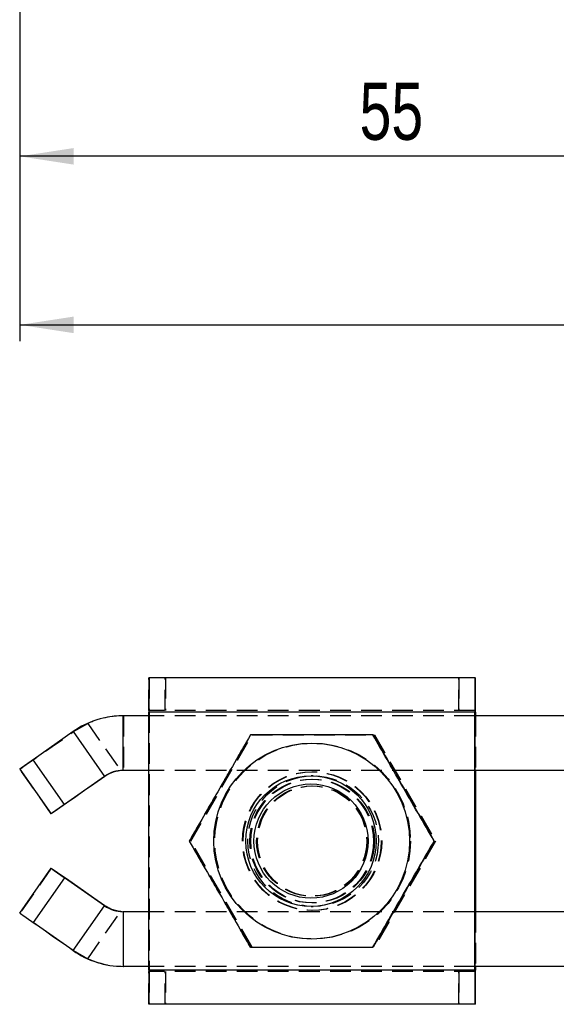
# Model space of a CAD drawing. Extents: x 30 to 368, y 10 to 283.
# Tile 1 of 26: x 96 to 129, y 14 to 74. Entities that reach past the tile are written whole.
import ezdxf

# ---------------------------------------------------------------- set-up
doc = ezdxf.new("R2010")
doc.units = 0
doc.linetypes.add('HIDDEN', pattern=[1.905, 1.27, -0.635])
doc.layers.get('0').update_dxf_attribs({"linetype": 'CONTINUOUS'})
doc.styles.add('SLDTEXTSTYLE0', font='TXT', dxfattribs={"width": 0.75})
doc.dimstyles.new('SLDDIMSTYLE3', dxfattribs={"dimtxt": 3.5, "dimasz": 3.302, "dimexe": 0, "dimexo": 0.0625, "dimgap": 0.875, "dimtad": 1, "dimdec": 0, "dimrnd": 1e-09, "dimzin": 12, "dimtxsty": 'SLDTEXTSTYLE0', "dimsah": 1, "dimcen": 0.09, "dimazin": 3, "dimtfac": 1, "dimtofl": 0, "dimtmove": 0, "dimatfit": 3, "dimtolj": 1, "dimtzin": 12})

# ---------------------------------------------------------------- blocks, each defined once
blk = doc.blocks.new('_D_4')
at = {"color": 218, "linetype": 'CONTINUOUS'}
for p, q in [((96.512, 143.367), (96.512, 64.519)), ((151.076, 94.171), (151.076, 64.519)), ((151.076, 65.519), (96.512, 65.519))]:
    blk.add_line(p, q, dxfattribs=at)
for points in [[(96.512, 65.519), (99.814, 65.011), (99.814, 66.027)], [(151.076, 65.519), (147.774, 66.027), (147.774, 65.011)]]:
    blk.add_solid(points, dxfattribs=at)
at = {"color": 218, "linetype": 'CONTINUOUS', "insert": (117.335, 70.031, 0.1), "char_height": 3.5, "attachment_point": 1, "style": 'SLDTEXTSTYLE0'}
blk.add_mtext('55', dxfattribs=at)
blk = doc.blocks.new('_D_5')
at = {"color": 218, "linetype": 'CONTINUOUS'}
for p, q in [((96.512, 143.367), (96.512, 54.194)), ((186.076, 94.171), (186.076, 54.194)), ((96.512, 55.194), (186.076, 55.194))]:
    blk.add_line(p, q, dxfattribs=at)
for points in [[(96.512, 55.194), (99.814, 54.686), (99.814, 55.702)], [(186.076, 55.194), (182.774, 55.702), (182.774, 54.686)]]:
    blk.add_solid(points, dxfattribs=at)
at = {"color": 218, "linetype": 'CONTINUOUS', "insert": (134.694, 59.706, 0.1), "char_height": 3.5, "attachment_point": 1, "style": 'SLDTEXTSTYLE0'}
blk.add_mtext('90', dxfattribs=at)

msp = doc.modelspace()

# ---------------------------------------------------------------- linework, layer by layer
at = {"color": 7, "linetype": 'CONTINUOUS'}
for p, q in [((124.41686, 33.570236), (104.416894, 33.570236)), ((124.41686, 33.570236), (124.41686, 31.570236)), ((124.41686, 33.570236), (124.42407, 33.570236)), ((124.42407, 33.570236), (124.435162, 33.570236)), ((124.42407, 31.570236), (124.42407, 33.570236)), ((124.435162, 33.570236), (124.435162, 31.570236)), ((124.435162, 33.570236), (124.442373, 33.570236)), ((124.442373, 31.570236), (124.442373, 33.570236)), ((124.412978, 31.470236), (104.413012, 31.470236)), ((104.413012, 15.670236), (104.413012, 31.470236)), ((124.416676, 31.470236), (124.412978, 31.470236)), ((124.412978, 15.670236), (124.412978, 31.470236)), ((124.416676, 15.670236), (124.416676, 31.470236)), ((124.41686, 31.570236), (124.42407, 31.570236)), ((124.435162, 31.570236), (124.42407, 31.570236)), ((124.435162, 31.570236), (124.442373, 31.570236)), ((124.446255, 31.470236), (124.442557, 31.470236)), ((124.442557, 31.470236), (124.442557, 31.245236)), ((124.446255, 31.470236), (124.446255, 31.245236)), ((102.839982, 27.895236), (102.839982, 31.245236)), ((104.413012, 31.245236), (102.839982, 31.245236)), ((132.240497, 31.245236), (124.416676, 31.245236)), ((99.771357, 30.277699), (97.314393, 28.557313)), ((99.771357, 30.277699), (101.692831, 27.53354)), ((99.235872, 25.813153), (97.314393, 28.557313)), ((96.497091, 27.983736), (98.41857, 25.239577)), ((104.413012, 27.895236), (102.839982, 27.895236)), ((130.60068, 27.895236), (124.416676, 27.895236)), ((124.442557, 27.895236), (124.442557, 19.245236)), ((124.446255, 27.895236), (124.446255, 19.245236)), ((101.692831, 27.53354), (99.235872, 25.813153)), ((101.692831, 27.53354), (101.718529, 27.53354)), ((114.400978, 27.570236), (114.359754, 27.570236)), ((98.41857, 25.239577), (98.433359, 25.239577)), ((121.908127, 23.570236), (121.91693, 23.570236)), ((96.497091, 19.156736), (98.41857, 21.900895)), ((98.41857, 21.900895), (98.433359, 21.900895)), ((99.235872, 21.327319), (97.314393, 18.583159)), ((101.692831, 19.606932), (99.235872, 21.327319)), ((99.771357, 16.862773), (101.692831, 19.606932)), ((101.692831, 19.606932), (101.718529, 19.606932)), ((114.359754, 19.570236), (114.400978, 19.570236)), ((102.839982, 19.245236), (102.839982, 15.895236)), ((104.413012, 19.245236), (102.839982, 19.245236)), ((130.603262, 19.245236), (124.416676, 19.245236)), ((99.771357, 16.862773), (97.314393, 18.583159)), ((104.413012, 15.895236), (102.839982, 15.895236)), ((132.243688, 15.895236), (124.416676, 15.895236)), ((124.442557, 15.895236), (124.442557, 15.670236)), ((124.446255, 15.895236), (124.446255, 15.670236)), ((124.412978, 15.670236), (104.413012, 15.670236)), ((124.412978, 15.670236), (124.416676, 15.670236)), ((124.41686, 15.570236), (124.41686, 13.570236)), ((124.42407, 15.570236), (124.41686, 15.570236)), ((124.42407, 15.570236), (124.435162, 15.570236)), ((124.42407, 13.570236), (124.42407, 15.570236)), ((124.435162, 15.570236), (124.435162, 13.570236)), ((124.442373, 15.570236), (124.435162, 15.570236)), ((124.442373, 13.570236), (124.442373, 15.570236)), ((124.442557, 15.670236), (124.446255, 15.670236)), ((124.41686, 13.570236), (104.416894, 13.570236)), ((124.42407, 13.570236), (124.41686, 13.570236)), ((124.435162, 13.570236), (124.42407, 13.570236)), ((124.442373, 13.570236), (124.435162, 13.570236))]:
    msp.add_line(p, q, dxfattribs=at)
at = {"color": 7, "linetype": 'HIDDEN'}
for p, q in [((104.416894, 31.570236), (104.416894, 33.570236)), ((104.424103, 33.570236), (104.424103, 31.570236)), ((104.435196, 31.570236), (104.435196, 33.570236)), ((104.442405, 33.570236), (104.442405, 31.570236)), ((105.425952, 31.570236), (105.425952, 33.570236)), ((105.433347, 33.570236), (105.433347, 31.570236)), ((123.42592, 33.570236), (123.42592, 31.570236)), ((123.433315, 31.570236), (123.433315, 33.570236)), ((104.413012, 31.470236), (104.416708, 31.470236)), ((104.416708, 15.670236), (104.416708, 31.470236)), ((124.416676, 31.470236), (104.416708, 31.470236)), ((124.41686, 31.570236), (104.416894, 31.570236)), ((104.442591, 31.470236), (104.442591, 15.670236)), ((104.442591, 31.470236), (104.446287, 31.470236)), ((124.416676, 31.470236), (104.442591, 31.470236)), ((124.446255, 31.470236), (104.446287, 31.470236)), ((104.446287, 31.470236), (104.446287, 15.670236)), ((99.79705, 30.277699), (100.671025, 30.774288)), ((100.671025, 30.774288), (102.692241, 27.887685)), ((102.865866, 31.245236), (102.865866, 27.895236)), ((124.416676, 31.245236), (104.413012, 31.245236)), ((124.442557, 31.245236), (124.442557, 27.895236)), ((124.446255, 31.245236), (124.446255, 27.895236)), ((99.771357, 30.277699), (99.79705, 30.277699)), ((106.982695, 23.570236), (110.735467, 30.070236)), ((106.992493, 23.570236), (110.745265, 30.070236)), ((110.735467, 30.070236), (118.155355, 30.070236)), ((118.164158, 30.070236), (118.200647, 30.070236)), ((118.20945, 30.070236), (118.241007, 30.070236)), ((118.241007, 30.070236), (121.993777, 23.570236)), ((118.250804, 30.070236), (122.003574, 23.570236)), ((96.497091, 27.983736), (96.51188, 27.983736)), ((98.433359, 25.239577), (96.51188, 27.983736)), ((124.416676, 27.895236), (104.413012, 27.895236)), ((114.416691, 27.820236), (114.412995, 27.820236)), ((114.44627, 27.820236), (114.442574, 27.820236)), ((114.488235, 27.570236), (114.400978, 27.570236)), ((114.412459, 26.945236), (114.401518, 26.945236)), ((114.457751, 26.945236), (114.44681, 26.945236)), ((106.897043, 23.570236), (106.905846, 23.570236)), ((106.942339, 23.570236), (106.951138, 23.570236)), ((110.735467, 17.070236), (106.982695, 23.570236)), ((106.992493, 23.570236), (106.982695, 23.570236)), ((110.745265, 17.070236), (106.992493, 23.570236)), ((121.993777, 23.570236), (118.241007, 17.070236)), ((122.003574, 23.570236), (118.250804, 17.070236)), ((121.953419, 23.570236), (121.962222, 23.570236)), ((122.003574, 23.570236), (121.993777, 23.570236)), ((98.433359, 21.900895), (96.51188, 19.156736)), ((114.401518, 20.195236), (114.412459, 20.195236)), ((114.44681, 20.195236), (114.457751, 20.195236)), ((114.400978, 19.570236), (114.488235, 19.570236)), ((114.412995, 19.320236), (114.416691, 19.320236)), ((114.442574, 19.320236), (114.44627, 19.320236)), ((96.497091, 19.156736), (96.51188, 19.156736)), ((100.671025, 16.366183), (102.692241, 19.252787)), ((102.865866, 15.895236), (102.865866, 19.245236)), ((124.416676, 19.245236), (104.413012, 19.245236)), ((124.442557, 19.245236), (124.442557, 15.895236)), ((124.446255, 19.245236), (124.446255, 15.895236)), ((99.771357, 16.862773), (99.79705, 16.862773)), ((99.79705, 16.862773), (100.671025, 16.366183)), ((124.416676, 15.895236), (104.413012, 15.895236)), ((104.416708, 15.670236), (104.413012, 15.670236)), ((124.416676, 15.670236), (104.416708, 15.670236)), ((124.41686, 15.570236), (104.416894, 15.570236)), ((104.416894, 13.570236), (104.416894, 15.570236)), ((104.424103, 15.570236), (104.424103, 13.570236)), ((104.435196, 13.570236), (104.435196, 15.570236)), ((104.442405, 15.570236), (104.442405, 13.570236)), ((104.446287, 15.670236), (104.442591, 15.670236)), ((124.416676, 15.670236), (104.442591, 15.670236)), ((124.446255, 15.670236), (104.446287, 15.670236)), ((105.425952, 13.570236), (105.425952, 15.570236)), ((105.433347, 15.570236), (105.433347, 13.570236)), ((123.42592, 15.570236), (123.42592, 13.570236)), ((123.433315, 13.570236), (123.433315, 15.570236))]:
    msp.add_line(p, q, dxfattribs=at)
at = {"color": 8, "linetype": 'CONTINUOUS'}
for p, q in [((124.442557, 31.470236), (124.416676, 31.470236)), ((124.442557, 15.670236), (124.416676, 15.670236))]:
    msp.add_line(p, q, dxfattribs=at)
at = {"color": 7, "linetype": 'HIDDEN', "flags": 128}
for points in [[(96.51188, 27.983736), (96.573307, 28.025645), (96.752638, 28.150144), (97.044634, 28.353597), (97.440763, 28.630056), (97.929446, 28.971442), (98.496402, 29.367779), (99.125063, 29.807481), (99.79705, 30.277699)], [(96.51188, 19.156736), (96.573307, 19.114827), (96.752638, 18.990328), (97.044634, 18.786875), (97.440763, 18.510416), (97.929446, 18.16903), (98.496402, 17.772693), (99.125063, 17.332991), (99.79705, 16.862773)]]:
    msp.add_lwpolyline(points, dxfattribs=at)
at = {"color": 7, "linetype": 'CONTINUOUS', "flags": 128}
for points in [[(101.718529, 27.53354), (101.046538, 27.063322), (100.417881, 26.623619), (99.850925, 26.227283), (99.362241, 25.885897), (98.966113, 25.609437), (98.674117, 25.405985), (98.494781, 25.281485), (98.433359, 25.239577)], [(101.718529, 19.606932), (101.046538, 20.07715), (100.417881, 20.516853), (99.850925, 20.913189), (99.362241, 21.254575), (98.966113, 21.531035), (98.674117, 21.734487), (98.494781, 21.858987), (98.433359, 21.900895)]]:
    msp.add_lwpolyline(points, dxfattribs=at)
at = {"color": 7, "linetype": 'CONTINUOUS'}
for centre, radius in [((114.400986, 23.57022), 5.999998), ((114.359757, 23.57024), 3.999996), ((114.35883, 23.570241), 3.499995)]:
    msp.add_circle(centre, radius, dxfattribs=at)
at = {"color": 7, "linetype": 'HIDDEN'}
for centre, radius in [((114.413002, 23.570244), 5.999996), ((114.446278, 23.57022), 5.999998), ((114.458294, 23.570244), 5.999996), ((114.41299, 23.570242), 4.249999), ((114.416688, 23.570223), 4.249996), ((114.442569, 23.570229), 4.249999), ((114.446267, 23.570249), 4.249996), ((114.488239, 23.570232), 3.999996), ((114.400974, 23.570232), 3.790568), ((114.412992, 23.57025), 3.790565), ((114.446267, 23.570232), 3.790568), ((114.458284, 23.570232), 3.790568), ((114.401522, 23.570225), 3.374998), ((114.412453, 23.570243), 3.375), ((114.446814, 23.570225), 3.374998), ((114.457746, 23.570243), 3.374999)]:
    msp.add_circle(centre, radius, dxfattribs=at)
at = {"color": 7, "linetype": 'CONTINUOUS'}
for centre, radius, start, end in [((388.216343, 31.995642), 283.803817, 179.68211126, 180.10607182), ((408.216309, 31.995642), 283.803817, 179.68211126, 180.10607182), ((-159.763063, 31.994892), 284.209802, 359.89423099, 0.31758593), ((137.846347, 31.495472), 13.429695, 179.68102645, 180.10766642), ((110.78388, 31.495049), 13.658699, 359.89591016, 0.31539696), ((102.839986, 25.89525), 5.349986, 90.00003892, 125.00004766), ((231.640481, -163.71619), 234.547645, 124.93891441, 125.1828267), ((102.839986, 25.895232), 2.000004, 90.00008838, 124.99996312), ((102.865874, 25.895073), 2.000163, 90.00022573, 94.98006712), ((233.072466, -165.762898), 233.695565, 124.93846428, 125.18326589), ((233.072466, 212.90337), 233.695565, 234.81673411, 235.06153572), ((102.839986, 21.24524), 2.000004, 235.00003688, 269.99991162), ((231.640481, 210.856662), 234.547645, 234.8171733, 235.06108559), ((102.865874, 21.245399), 2.000163, 265.01993288, 269.99977427), ((102.839986, 21.245222), 5.349986, 234.99995234, 269.99996108), ((388.216343, 15.14483), 283.803817, 179.89392818, 180.31788874), ((408.216309, 15.14483), 283.803817, 179.89392818, 180.31788874), ((137.846347, 15.645), 13.429695, 179.89233358, 180.31897355), ((110.78388, 15.645422), 13.658699, 359.68460304, 0.10408984), ((-159.763063, 15.14558), 284.209802, 359.68241407, 0.10576901)]:
    msp.add_arc(centre, radius, start, end, dxfattribs=at)
at = {"color": 7, "linetype": 'HIDDEN'}
for centre, radius, start, end in [((-179.357044, 31.995642), 283.803817, 359.89392818, 0.31788874), ((118.023655, 31.494891), 13.60697, 179.68273844, 180.10382002), ((90.835644, 31.494891), 13.60697, 359.89617998, 0.31726156), ((102.865863, 25.895273), 5.349963, 89.99996815, 114.22071851), ((102.865863, 21.245199), 5.349963, 245.77928149, 270.00003185), ((118.023655, 15.645581), 13.60697, 179.89617998, 180.31726156), ((90.835644, 15.645581), 13.60697, 359.68273844, 0.10382002), ((-179.357044, 15.14483), 283.803817, 359.68211126, 0.10607182)]:
    msp.add_arc(centre, radius, start, end, dxfattribs=at)
at = {"color": 7, "linetype": 'CONTINUOUS'}
for points, knots in [([(110.649815, 30.070236), (110.323794, 29.506088), (109.664683, 28.365558), (108.688819, 26.6757), (107.756501, 25.060297), (107.185274, 24.069948), (106.897043, 23.570236)], [0, 0, 0, 0, 0.264602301, 0.534942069, 0.76534015, 1, 1, 1, 1]), ([(118.155355, 30.070236), (117.683627, 30.070236), (116.735615, 30.070236), (115.126381, 30.070236), (113.329557, 30.070236), (111.788036, 30.070236), (110.902436, 30.070236), (110.649815, 30.070236)], [0, 0, 0, 0, 0.192050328, 0.385956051, 0.637933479, 0.896719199, 1, 1, 1, 1]), ([(121.908127, 23.570236), (121.582106, 24.134385), (120.922995, 25.274915), (119.947128, 26.964771), (119.014813, 28.580176), (118.443586, 29.570524), (118.155355, 30.070236)], [0, 0, 0, 0, 0.264602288, 0.534942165, 0.765340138, 1, 1, 1, 1]), ([(118.164158, 30.070236), (118.490179, 29.506088), (119.14929, 28.365557), (120.125156, 26.6757), (121.057474, 25.060297), (121.628699, 24.069948), (121.91693, 23.570236)], [0, 0, 0, 0, 0.264602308, 0.534942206, 0.765340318, 1, 1, 1, 1]), ([(102.692241, 27.887685), (102.480721, 27.851421), (102.13035, 27.791351), (101.835412, 27.606712), (101.718529, 27.53354)], [0, 0, 0, 0, 0.603701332, 1, 1, 1, 1]), ([(106.897043, 23.570236), (107.222444, 23.006087), (107.880302, 21.865557), (108.855712, 20.175701), (109.788701, 18.560297), (110.361029, 17.569948), (110.649815, 17.070236)], [0, 0, 0, 0, 0.2646022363, 0.5349422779, 0.7653403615, 1, 1, 1, 1]), ([(118.155355, 17.070236), (118.480756, 17.634384), (119.138614, 18.774915), (120.114022, 20.464772), (121.047011, 22.080175), (121.61934, 23.070524), (121.908127, 23.570236)], [0, 0, 0, 0, 0.26460225, 0.534942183, 0.765340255, 1, 1, 1, 1]), ([(121.91693, 23.570236), (121.591529, 23.006087), (120.933671, 21.865557), (119.958263, 20.1757), (119.025271, 18.560297), (118.452944, 17.569948), (118.164158, 17.070236)], [0, 0, 0, 0, 0.2646022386, 0.5349421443, 0.7653403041, 1, 1, 1, 1]), ([(102.692241, 19.252787), (102.480721, 19.289051), (102.13035, 19.349121), (101.835412, 19.53376), (101.718529, 19.606932)], [0, 0, 0, 0, 0.603701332, 1, 1, 1, 1]), ([(110.649815, 17.070236), (110.90244, 17.070236), (111.772312, 17.070236), (113.312913, 17.070236), (115.10501, 17.070236), (116.730501, 17.070236), (117.678594, 17.070236), (118.155355, 17.070236)], [0, 0, 0, 0, 0.10328121, 0.355632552, 0.614041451, 0.805915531, 1, 1, 1, 1])]:
    msp.add_open_spline(points, degree=3, knots=knots, dxfattribs=at)
at = {"color": 7, "linetype": 'HIDDEN'}
for points, knots in [([(106.905846, 23.570236), (107.231867, 24.134385), (107.890978, 25.274915), (108.866848, 26.96477), (109.799159, 28.580176), (110.370387, 29.570524), (110.658618, 30.070236)], [0, 0, 0, 0, 0.264602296, 0.534942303, 0.765340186, 1, 1, 1, 1]), ([(110.658618, 17.070236), (110.333217, 17.634384), (109.675359, 18.774914), (108.699953, 20.464772), (107.766964, 22.080176), (107.194634, 23.070524), (106.905846, 23.570236)], [0, 0, 0, 0, 0.264602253, 0.534942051, 0.765340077, 1, 1, 1, 1])]:
    msp.add_open_spline(points, degree=3, knots=knots, dxfattribs=at)

# ---------------------------------------------------------------- dimensions: what is measured, and where the dimension line sits
at = {"color": 218, "linetype": 'CONTINUOUS'}
for base, p1, p2, picture, middle in [((96.51188, 65.519429), (151.076069, 95.171441), (96.51188, 144.366953), '_D_4', (121.342682, 65.519429)), ((186.076069, 55.193809), (96.51188, 144.366953), (186.076069, 95.171441), '_D_5', (138.702097, 55.193809))]:
    dim = msp.add_linear_dim(base=base, p1=p1, p2=p2, dimstyle='SLDDIMSTYLE3', dxfattribs=at)
    dim.commit()
    dim.dimension.update_dxf_attribs({"geometry": picture, "text_midpoint": middle, "dimtype": 160})

doc.saveas('drawing.dxf')
